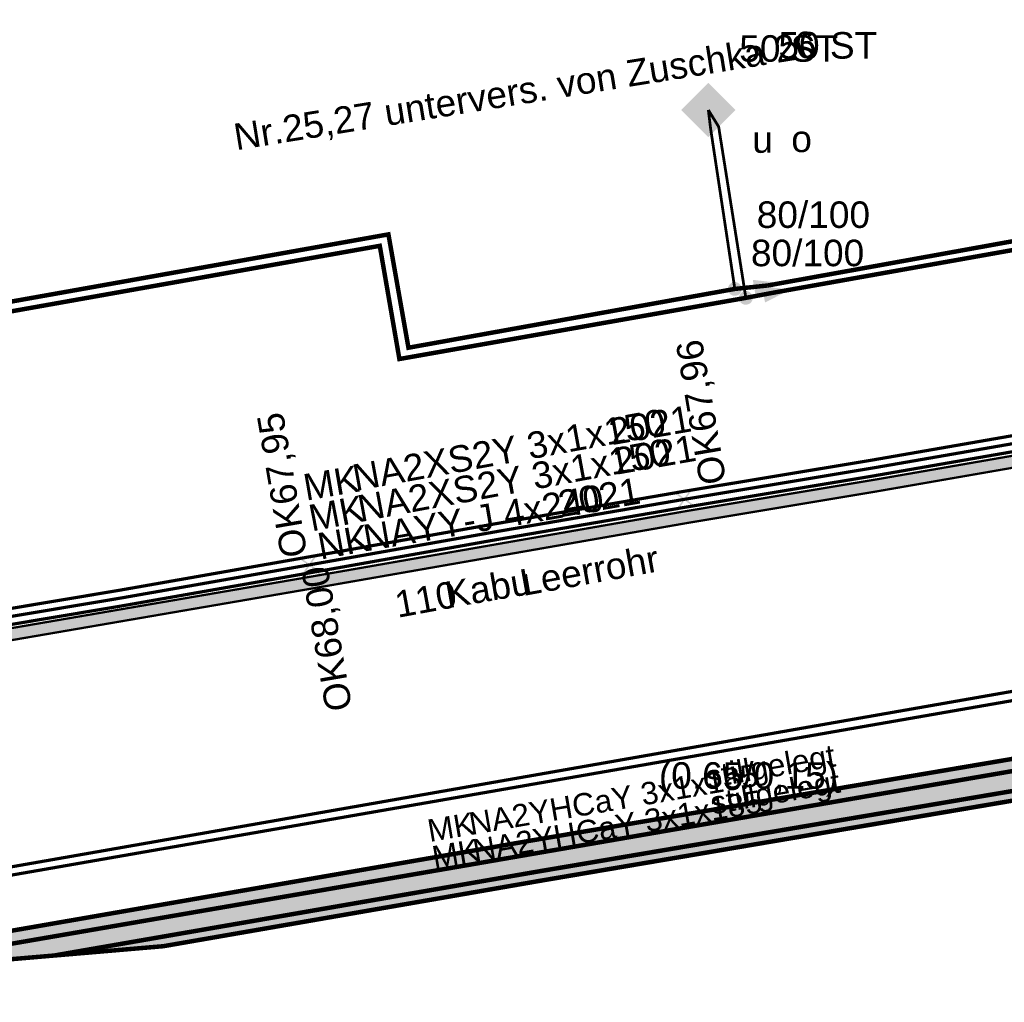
# Model space of a CAD drawing. Extents: x 454558 to 454682, y 5737288 to 5737467.
# Tile 3 of 12: x 454620 to 454651, y 5737288 to 5737319. Entities that reach past the tile are written whole.
import ezdxf

# ---------------------------------------------------------------- set-up
doc = ezdxf.new("R2010")
doc.units = 0
for name, color, linetype in [('Bauteile', 7, 'Continuous'), ('Hausanschluss', 7, 'Continuous'), ('Leitungen_VN_(SWC)', 7, 'Continuous'), ('Leitungsbeschriftung_VN', 7, 'Continuous'), ('MSP_Leitungen', 7, 'Continuous'), ('MSP_Leitungsbeschriftung', 7, 'Continuous'), ('NSP_Leitungen', 7, 'Continuous'), ('NSP_Leitungsbeschriftung', 7, 'Continuous'), ('Schutzrohr', 7, 'Continuous'), ('Schutzrohrbeschriftung', 7, 'Continuous'), ('Str_Beschriftung_Bauteile', 7, 'Continuous'), ('Str_Höhenpunkte', 7, 'Continuous'), ('Str_Höhentexte', 7, 'Continuous'), ('Trassenbeschriftung_Kanal', 7, 'Continuous'), ('Trassenflächen_Kanal', 7, 'Continuous'), ('Wärme_Beschriftung_Bauteile', 7, 'Continuous'), ('Wärme_Höhentexte', 7, 'Continuous')]:
    doc.layers.add(name, color=color, linetype=linetype)
doc.styles.add('TS[Leitungsbeschriftung_VN[Arial_6_5_Regular__CW100_]]', font='ARIAL.TTF', dxfattribs={"height": 0.836965})
doc.styles.add('TS[MSP_Leitungsbeschriftung[Arial Narrow_5_5_Regular__CW100_]]', font='ARIALN.TTF', dxfattribs={"height": 0.708201})
doc.styles.add('TS[MSP_Leitungsbeschriftung[Arial Narrow_6_5_Regular__CW100_]]', font='ARIALN.TTF', dxfattribs={"height": 0.836965})
doc.styles.add('TS[NSP_Leitungsbeschriftung[Arial Narrow_6_5_Regular__CW100_]]', font='ARIALN.TTF', dxfattribs={"height": 0.836965})
doc.styles.add('TS[Schutzrohrbeschriftung[Arial Narrow_6_5_Regular__CW100_]]', font='ARIALN.TTF', dxfattribs={"height": 0.836965})
doc.styles.add('TS[Str_Beschriftung_Bauteile[Arial Narrow_6_5_Regular__CW100_]]', font='ARIALN.TTF', dxfattribs={"height": 0.836965})
doc.styles.add('TS[Str_Höhentexte[Arial Narrow_6_5_Regular__CW100_]]', font='ARIALN.TTF', dxfattribs={"height": 0.836965})
doc.styles.add('TS[Trassenbeschriftung_Kanal[Arial_6_5_Regular__CW100_]]', font='ARIAL.TTF', dxfattribs={"height": 0.836965})
doc.styles.add('TS[Wärme_Beschriftung_Bauteile[Arial_6_5_Regular__CW100_]]', font='ARIAL.TTF', dxfattribs={"height": 0.836965})
doc.styles.add('TS[Wärme_Höhentexte[Arial_6_5_Regular__CW100_]]', font='ARIAL.TTF', dxfattribs={"height": 0.836965})

# ---------------------------------------------------------------- blocks, each defined once
blk = doc.blocks.new('14')
at = {"true_color": 0xff0000}
h = blk.add_hatch(color=1, dxfattribs=at)
edge = h.paths.add_edge_path()
edge.add_spline(control_points=[(0, 1.22), (0.5, 1.22), (0.86, 0.86)], knot_values=[0, 0, 0, 1, 1, 1], weights=[1, 1, 1], degree=2, periodic=0)
edge.add_spline(control_points=[(0.86, 0.86), (1.04, 0.68), (1.22, 0.25), (1.22, 0)], knot_values=[0, 0, 0, 1, 2, 2, 2], weights=[1, 1, 1, 1], degree=2, periodic=0)
edge.add_spline(control_points=[(1.22, 0), (1.22, -0.27), (1.04, -0.7), (0.86, -0.88)], knot_values=[0, 0, 0, 1, 2, 2, 2], weights=[1, 1, 1, 1], degree=2, periodic=0)
edge.add_spline(control_points=[(0.86, -0.88), (0.51, -1.22), (0, -1.22)], knot_values=[0, 0, 0, 1, 1, 1], weights=[1, 1, 1], degree=2, periodic=0)
edge.add_spline(control_points=[(0, -1.22), (-0.52, -1.22), (-0.87, -0.87)], knot_values=[0, 0, 0, 1, 1, 1], weights=[1, 1, 1], degree=2, periodic=0)
edge.add_spline(control_points=[(-0.87, -0.87), (-1.22, -0.53), (-1.22, 0)], knot_values=[0, 0, 0, 1, 1, 1], weights=[1, 1, 1], degree=2, periodic=0)
edge.add_spline(control_points=[(-1.22, 0), (-1.22, 0.51), (-0.87, 0.86)], knot_values=[0, 0, 0, 1, 1, 1], weights=[1, 1, 1], degree=2, periodic=0)
edge.add_spline(control_points=[(-0.87, 0.86), (-0.52, 1.22), (0, 1.22)], knot_values=[0, 0, 0, 1, 1, 1], weights=[1, 1, 1], degree=2, periodic=0)
blk = doc.blocks.new('18')
at = {"true_color": 0xffffff}
blk.add_hatch(color=7, dxfattribs=at).paths.add_polyline_path([(-2.44, 1.46), (2.44, 0), (-2.44, -1.46)])
at = {"true_color": 0x005ce6}
h = blk.add_hatch(color=195, dxfattribs=at)
h.paths.add_polyline_path([(-2.44, 1.46), (2.44, 0), (-2.44, -1.46)])
h.paths.add_polyline_path([(-2.06, -0.92), (1.47, 0.01), (-2.06, 0.94)])
blk = doc.blocks.new('15')
at = {"true_color": 0xffffff}
blk.add_hatch(color=7, dxfattribs=at).paths.add_polyline_path([(-2.44, 1.46), (2.44, 0), (-2.44, -1.46)])
at = {"true_color": 0xff0000}
h = blk.add_hatch(color=1, dxfattribs=at)
h.paths.add_polyline_path([(-2.44, 1.46), (2.44, 0), (-2.44, -1.46)])
h.paths.add_polyline_path([(-2.06, -0.92), (1.47, 0.01), (-2.06, 0.94)])
blk = doc.blocks.new('19')
at = {"true_color": 0x005ce6}
h = blk.add_hatch(color=195, dxfattribs=at)
edge = h.paths.add_edge_path()
edge.add_spline(control_points=[(0, 1.22), (0.5, 1.22), (0.86, 0.86)], knot_values=[0, 0, 0, 1, 1, 1], weights=[1, 1, 1], degree=2, periodic=0)
edge.add_spline(control_points=[(0.86, 0.86), (1.04, 0.68), (1.22, 0.25), (1.22, 0)], knot_values=[0, 0, 0, 1, 2, 2, 2], weights=[1, 1, 1, 1], degree=2, periodic=0)
edge.add_spline(control_points=[(1.22, 0), (1.22, -0.27), (1.04, -0.7), (0.86, -0.88)], knot_values=[0, 0, 0, 1, 2, 2, 2], weights=[1, 1, 1, 1], degree=2, periodic=0)
edge.add_spline(control_points=[(0.86, -0.88), (0.51, -1.22), (0, -1.22)], knot_values=[0, 0, 0, 1, 1, 1], weights=[1, 1, 1], degree=2, periodic=0)
edge.add_spline(control_points=[(0, -1.22), (-0.52, -1.22), (-0.87, -0.87)], knot_values=[0, 0, 0, 1, 1, 1], weights=[1, 1, 1], degree=2, periodic=0)
edge.add_spline(control_points=[(-0.87, -0.87), (-1.22, -0.53), (-1.22, 0)], knot_values=[0, 0, 0, 1, 1, 1], weights=[1, 1, 1], degree=2, periodic=0)
edge.add_spline(control_points=[(-1.22, 0), (-1.22, 0.51), (-0.87, 0.86)], knot_values=[0, 0, 0, 1, 1, 1], weights=[1, 1, 1], degree=2, periodic=0)
edge.add_spline(control_points=[(-0.87, 0.86), (-0.52, 1.22), (0, 1.22)], knot_values=[0, 0, 0, 1, 1, 1], weights=[1, 1, 1], degree=2, periodic=0)
blk = doc.blocks.new('24')
at = {"true_color": 0xff0000}
blk.add_hatch(color=1, dxfattribs=at).paths.add_polyline_path([(-4.88, 0), (0, 4.88), (4.88, 0), (0, -4.88)])
blk = doc.blocks.new('49')
at = {"true_color": 0xff0000}
blk.add_hatch(color=1, dxfattribs=at).paths.add_polyline_path([(-1.46, -1.26), (-0.2, 0), (-1.46, 1.26), (-1.26, 1.46), (0, 0.2), (1.26, 1.46), (1.46, 1.26), (0.21, 0), (1.46, -1.25), (1.26, -1.46), (0, -0.2), (-1.26, -1.46)])
blk = doc.blocks.new('51')
at = {"true_color": 0x005ce6}
blk.add_hatch(color=195, dxfattribs=at).paths.add_polyline_path([(-1.46, -1.26), (-0.2, 0), (-1.46, 1.26), (-1.26, 1.46), (0, 0.2), (1.26, 1.46), (1.46, 1.26), (0.21, 0), (1.46, -1.25), (1.26, -1.46), (0, -0.2), (-1.26, -1.46)])

msp = doc.modelspace()

# ---------------------------------------------------------------- hatches: boundary and pattern name
at = {"layer": 'Schutzrohr', "lineweight": 158, "true_color": 0xf5ca7a, "transparency": 33554687}
msp.add_hatch(color=101, dxfattribs=at).paths.add_polyline_path([(454658.999, 5737306.09), (454662.831, 5737306.777), (454665.302, 5737307.057), (454671.123, 5737306.126), (454677.2, 5737307.016), (454677.243, 5737306.643), (454671.12, 5737305.746), (454665.295, 5737306.679), (454662.885, 5737306.405), (454659.063, 5737305.721), (454653.153, 5737304.735), (454647.212, 5737303.702), (454641.297, 5737302.716), (454629.464, 5737300.65), (454617.567, 5737298.605), (454610.523, 5737297.491), (454608.413, 5737297.611), (454607.504, 5737297.832), (454606.655, 5737298.287), (454605.946, 5737298.939), (454605.42, 5737299.753), (454604.965, 5737301.223), (454604.797, 5737302.214), (454604.691, 5737304.028), (454604.498, 5737305.146), (454604.868, 5737305.21), (454605.064, 5737304.071), (454605.169, 5737302.265), (454605.331, 5737301.31), (454605.763, 5737299.913), (454606.235, 5737299.182), (454606.874, 5737298.595), (454607.639, 5737298.185), (454608.468, 5737297.983), (454610.504, 5737297.868), (454617.507, 5737298.975), (454629.398, 5737301.019), (454641.234, 5737303.086), (454647.149, 5737304.071), (454653.09, 5737305.104), (454658.999, 5737306.09)])
at = {"layer": 'Trassenflächen_Kanal', "lineweight": 158, "true_color": 0xd7c29e, "transparency": 33554687}
h = msp.add_hatch(color=141, dxfattribs=at)
h.paths.add_polyline_path([(454605.2866, 5737287.6958), (454603.9841, 5737287.5846), (454599.9919, 5737308.3479), (454601.2766, 5737308.5873), (454601.6197, 5737306.7669), (454605.2866, 5737287.6958)])
h.paths.add_polyline_path([(454624.7249, 5737289.3551), (454609.7656, 5737288.0781), (454636.3658, 5737292.6949), (454649.7281, 5737294.9617), (454656.4093, 5737296.0951), (454661.5513, 5737296.9674), (454662.4509, 5737297.1113), (454662.7009, 5737295.8433), (454661.7687, 5737295.6858), (454636.5856, 5737291.4137), (454624.7249, 5737289.3551)])

# ---------------------------------------------------------------- linework, layer by layer
at = {"layer": 'Leitungen_VN_(SWC)', "color": 195, "linetype": 'Continuous', "true_color": 0x005ce6, "transparency": 33554687}
for points in [[(454643.7958, 5737310.2036, 0.1411, 0.1411, 0), (454667.6874, 5737314.5194, 0.1411, 0.1411, 0), (454666.9677, 5737318.5205, 0.1411, 0.1411, 0)], [(454642.7596, 5737310.0953, 0.0882, 0.0882, 0), (454641.9951, 5737315.153, 0.0882, 0.0882, 0), (454641.9241, 5737315.7416, 0.0882, 0.0882, 0)], [(454599.9655, 5737310.5083, 0.1411, 0.1411, 0), (454599.8435, 5737311.3609, 0.1411, 0.1411, 0), (454608.3578, 5737312.8564, 0.1411, 0.1411, 0), (454609.3258, 5737307.808, 0.1411, 0.1411, 0), (454631.8273, 5737311.8167, 0.1411, 0.1411, 0), (454632.4593, 5737308.24, 0.1411, 0.1411, 0), (454642.7596, 5737310.0953, 0.1411, 0.1411, 0)], [(454642.7596, 5737310.0953, 0.1411, 0.1411, 0), (454643.7958, 5737310.2036, 0.1411, 0.1411, 0)], [(454663.7139, 5737296.2871, 0.1411, 0.1411, 0), (454663.456, 5737296.2476, 0.1411, 0.1411, 0), (454661.7186, 5737295.9815, 0.1411, 0.1411, 0), (454636.5349, 5737291.7093, 0.1411, 0.1411, 0), (454621.273, 5737289.0604, 0.1411, 0.1411, 0)]]:
    msp.add_lwpolyline(points, format="xyseb", dxfattribs=at)
at = {"layer": 'Leitungen_VN_(SWC)', "color": 1, "linetype": 'Continuous', "true_color": 0xff0000, "transparency": 33554687}
for points in [[(454644.0909, 5737309.9975, 0.1411, 0.1411, 0), (454668.0347, 5737314.2614, 0.1411, 0.1411, 0), (454667.3499, 5737318.0971, 0.1411, 0.1411, 0)], [(454643.1076, 5737309.8137, 0.0882, 0.0882, 0), (454642.2489, 5737315.2139, 0.0882, 0.0882, 0), (454641.9241, 5737315.7416, 0.0882, 0.0882, 0)], [(454600.5978, 5737310.3767, 0.1411, 0.1411, 0), (454600.4534, 5737311.1633, 0.1411, 0.1411, 0), (454608.1141, 5737312.509, 0.1411, 0.1411, 0), (454609.0869, 5737307.4607, 0.1411, 0.1411, 0), (454631.5542, 5737311.4552, 0.1411, 0.1411, 0), (454632.1737, 5737307.8837, 0.1411, 0.1411, 0), (454643.1076, 5737309.8137, 0.1411, 0.1411, 0)], [(454643.1076, 5737309.8137, 0.1411, 0.1411, 0), (454644.0909, 5737309.9975, 0.1411, 0.1411, 0)], [(454663.4984, 5737296.9247, 0.1411, 0.1411, 0), (454662.9392, 5737296.8347, 0.1411, 0.1411, 0), (454661.6143, 5737296.6214, 0.1411, 0.1411, 0), (454614.3421, 5737288.4688, 0.1411, 0.1411, 0)]]:
    msp.add_lwpolyline(points, format="xyseb", dxfattribs=at)
at = {"layer": 'MSP_Leitungen', "color": 1, "linetype": 'Continuous', "true_color": 0xff0000, "transparency": 33554687}
for points in [[(454617.407, 5737299.593, 0.1005, 0.1005, 0), (454623.328, 5737300.585, 0.1005, 0.1005, 0), (454629.288, 5737301.634, 0.1005, 0.1005, 0), (454635.164, 5737302.678, 0.1005, 0.1005, 0), (454641.129, 5737303.704, 0.1005, 0.1005, 0), (454647.044, 5737304.686, 0.1005, 0.1005, 0), (454652.985, 5737305.719, 0.1005, 0.1005, 0), (454658.891, 5737306.705, 0.1005, 0.1005, 0), (454662.741, 5737307.396, 0.1005, 0.1005, 0), (454665.315, 5737307.687, 0.1005, 0.1005, 0), (454671.128, 5737306.758, 0.1005, 0.1005, 0), (454676.71, 5737307.589, 0.1005, 0.1005, 0), (454677.949, 5737307.783, 0.1005, 0.1005, 0), (454678.8245, 5737307.907, 0.1005, 0.1005, 0)], [(454617.447, 5737299.346, 0.1005, 0.1005, 0), (454623.37, 5737300.339, 0.1005, 0.1005, 0), (454629.332, 5737301.388, 0.1005, 0.1005, 0), (454635.207, 5737302.432, 0.1005, 0.1005, 0), (454641.171, 5737303.457, 0.1005, 0.1005, 0), (454647.086, 5737304.44, 0.1005, 0.1005, 0), (454653.027, 5737305.473, 0.1005, 0.1005, 0), (454658.934, 5737306.459, 0.1005, 0.1005, 0), (454662.777, 5737307.148, 0.1005, 0.1005, 0), (454665.31, 5737307.435, 0.1005, 0.1005, 0), (454667.166, 5737307.156, 0.1005, 0.1005, 0), (454671.126, 5737306.505, 0.1005, 0.1005, 0), (454676.742, 5737307.341, 0.1005, 0.1005, 0), (454677.236, 5737307.396, 0.1005, 0.1005, 0), (454677.989, 5737307.536, 0.1005, 0.1005, 0), (454678.8616, 5737307.6595, 0.1005, 0.1005, 0)]]:
    msp.add_lwpolyline(points, format="xyseb", dxfattribs=at)
at = {"layer": 'MSP_Leitungen', "color": 65, "linetype": 'Continuous', "true_color": 0x897044, "transparency": 33554687}
for points in [[(454679.6439, 5737302.4408, 0.1005, 0.1005, 0), (454679.1666, 5737302.3435, 0.1005, 0.1005, 0), (454677.4108, 5737301.9854, 0.1005, 0.1005, 0), (454674.941, 5737301.417, 0.1005, 0.1005, 0), (454670.3041, 5737300.6362, 0.1005, 0.1005, 0), (454666.0733, 5737299.9239, 0.1005, 0.1005, 0), (454663.8604, 5737299.547, 0.1005, 0.1005, 0), (454661.1568, 5737299.0866, 0.1005, 0.1005, 0), (454646.6065, 5737296.5359, 0.1005, 0.1005, 0), (454614.6856, 5737290.9402, 0.1005, 0.1005, 0)], [(454679.6885, 5737302.1437, 0.1005, 0.1005, 0), (454679.2278, 5737302.0498, 0.1005, 0.1005, 0), (454677.4744, 5737301.6922, 0.1005, 0.1005, 0), (454674.9996, 5737301.1226, 0.1005, 0.1005, 0), (454670.3375, 5737300.3376, 0.1005, 0.1005, 0), (454666.1234, 5737299.6281, 0.1005, 0.1005, 0), (454663.9136, 5737299.2518, 0.1005, 0.1005, 0), (454661.206, 5737298.7907, 0.1005, 0.1005, 0), (454646.6632, 5737296.2592, 0.1005, 0.1005, 0), (454614.8179, 5737290.7063, 0.1005, 0.1005, 0)]]:
    msp.add_lwpolyline(points, format="xyseb", dxfattribs=at)
at = {"layer": 'NSP_Leitungen', "color": 195, "linetype": 'Continuous', "true_color": 0x005ce6, "transparency": 33554687}
msp.add_lwpolyline([(454678.8988, 5737307.4111, 0.1005, 0.1005, 0), (454676.823, 5737307.101, 0.1005, 0.1005, 0), (454671.124, 5737306.252, 0.1005, 0.1005, 0), (454667.127, 5737306.909, 0.1005, 0.1005, 0), (454665.305, 5737307.183, 0.1005, 0.1005, 0), (454662.813, 5737306.9, 0.1005, 0.1005, 0), (454658.977, 5737306.213, 0.1005, 0.1005, 0), (454653.069, 5737305.227, 0.1005, 0.1005, 0), (454647.128, 5737304.194, 0.1005, 0.1005, 0), (454641.213, 5737303.21, 0.1005, 0.1005, 0), (454635.25, 5737302.186, 0.1005, 0.1005, 0), (454629.376, 5737301.142, 0.1005, 0.1005, 0), (454623.412, 5737300.093, 0.1005, 0.1005, 0), (454617.487, 5737299.099, 0.1005, 0.1005, 0), (454610.497, 5737297.993, 0.1005, 0.1005, 0), (454608.487, 5737298.107, 0.1005, 0.1005, 0), (454607.684, 5737298.302, 0.1005, 0.1005, 0), (454606.947, 5737298.697, 0.1005, 0.1005, 0), (454606.332, 5737299.263, 0.1005, 0.1005, 0), (454605.878, 5737299.967, 0.1005, 0.1005, 0), (454605.453, 5737301.339, 0.1005, 0.1005, 0), (454605.295, 5737302.272, 0.1005, 0.1005, 0), (454605.319, 5737303.288, 0.1005, 0.1005, 0), (454605.188, 5737304.089, 0.1005, 0.1005, 0)], format="xyseb", dxfattribs=at)
at = {"layer": 'Schutzrohr', "color": 203, "linetype": 'Continuous', "true_color": 0x6e6e6e, "transparency": 33554687}
msp.add_lwpolyline([(454617.507, 5737298.975, 0.0706, 0.0706, 0), (454629.398, 5737301.019, 0.0706, 0.0706, 0), (454641.234, 5737303.086, 0.0706, 0.0706, 0), (454647.149, 5737304.071, 0.0706, 0.0706, 0), (454653.09, 5737305.104, 0.0706, 0.0706, 0), (454658.999, 5737306.09, 0.0706, 0.0706, 0), (454658.999, 5737306.09, 0.0706, 0.0706, 0), (454662.831, 5737306.777, 0.0706, 0.0706, 0), (454665.302, 5737307.057, 0.0706, 0.0706, 0), (454671.123, 5737306.126, 0.0706, 0.0706, 0), (454677.2, 5737307.016, 0.0706, 0.0706, 0), (454677.243, 5737306.643, 0.0706, 0.0706, 0), (454671.12, 5737305.746, 0.0706, 0.0706, 0), (454665.295, 5737306.679, 0.0706, 0.0706, 0), (454662.885, 5737306.405, 0.0706, 0.0706, 0), (454659.063, 5737305.721, 0.0706, 0.0706, 0), (454653.153, 5737304.735, 0.0706, 0.0706, 0), (454647.212, 5737303.702, 0.0706, 0.0706, 0), (454641.297, 5737302.716, 0.0706, 0.0706, 0), (454629.464, 5737300.65, 0.0706, 0.0706, 0), (454617.567, 5737298.605, 0.0706, 0.0706, 0)], format="xyseb", dxfattribs=at)
at = {"layer": 'Trassenflächen_Kanal', "color": 69, "linetype": 'Continuous', "true_color": 0x730000, "transparency": 33554687}
msp.add_lwpolyline([(454624.7249, 5737289.3551, 0.1411, 0.1411, 0), (454609.7656, 5737288.0781, 0.1411, 0.1411, 0), (454636.3658, 5737292.6949, 0.1411, 0.1411, 0), (454649.7281, 5737294.9617, 0.1411, 0.1411, 0), (454656.4093, 5737296.0951, 0.1411, 0.1411, 0), (454661.5513, 5737296.9674, 0.1411, 0.1411, 0), (454662.4509, 5737297.1113, 0.1411, 0.1411, 0), (454662.7009, 5737295.8433, 0.1411, 0.1411, 0), (454661.7687, 5737295.6858, 0.1411, 0.1411, 0), (454636.5856, 5737291.4137, 0.1411, 0.1411, 0), (454624.7249, 5737289.3551, 0.1411, 0.1411, 0)], format="xyseb", close=True, dxfattribs=at)

# ---------------------------------------------------------------- block references
at = {"layer": 'Bauteile', "color": 0, "transparency": 33554687, "xscale": 0.17638888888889, "yscale": 0.17638888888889, "zscale": 0.17638888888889}
for name, p, rotation in [('18', (454643.7958, 5737310.2036), 10.0725), ('19', (454642.7596, 5737310.0953), 9.26607), ('15', (454644.0909, 5737309.9975), 10.0704), ('14', (454643.1076, 5737309.8137), 10.0704)]:
    msp.add_blockref(name, p, dxfattribs=dict(at, rotation=rotation))
at = {"layer": 'Hausanschluss', "color": 0, "transparency": 33554687, "xscale": 0.17638888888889, "yscale": 0.17638888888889, "zscale": 0.17638888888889}
msp.add_blockref('24', (454641.9241, 5737315.7416), dxfattribs=at)
at = {"layer": 'Str_Höhenpunkte', "color": 0, "transparency": 33554687, "xscale": 0.17638888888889, "yscale": 0.17638888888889, "zscale": 0.17638888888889}
for name, p, rotation in [('49', (454641.171, 5737303.457), 189.59372924), ('49', (454629.332, 5737301.388), 190.02765864), ('51', (454629.42, 5737300.896), 270)]:
    msp.add_blockref(name, p, dxfattribs=dict(at, rotation=rotation))

# ---------------------------------------------------------------- texts
at = {"layer": 'Leitungsbeschriftung_VN', "color": 195, "true_color": 0x005ce6, "transparency": 33554687, "char_height": 0.836965, "attachment_point": 7, "style": 'TS[Leitungsbeschriftung_VN[Arial_6_5_Regular__CW100_]]'}
for s, insert in [('{\\fArial|b0|i0;50 ST}', (454642.8989, 5737317.2523)), ('{\\fArial|b0|i0;u}', (454643.3095, 5737314.3792))]:
    msp.add_mtext(s, dxfattribs=dict(at, insert=insert))
at = {"layer": 'Leitungsbeschriftung_VN', "color": 1, "true_color": 0xff0000, "transparency": 33554687, "char_height": 0.836965, "attachment_point": 7, "style": 'TS[Leitungsbeschriftung_VN[Arial_6_5_Regular__CW100_]]'}
for s, insert in [('{\\fArial|b0|i0;50 ST}', (454644.1359, 5737317.3506)), ('{\\fArial|b0|i0;o}', (454644.5415, 5737314.402))]:
    msp.add_mtext(s, dxfattribs=dict(at, insert=insert))
at = {"layer": 'MSP_Leitungsbeschriftung', "color": 1, "true_color": 0xff0000, "transparency": 33554687, "char_height": 0.836965, "attachment_point": 7, "style": 'TS[MSP_Leitungsbeschriftung[Arial Narrow_6_5_Regular__CW100_]]'}
for s, insert, rotation in [('{\\fArial|b0|i0;NA2XS2Y 3x1x150}', (454630.7879, 5737303.7043), 10.30485), ('{\\fArial|b0|i0;2021}', (454638.8786, 5737305.1531), 9.84113), ('{\\fArial|b0|i0;NA2XS2Y 3x1x150}', (454630.9474, 5737302.7325), 10.51263), ('{\\fArial|b0|i0;2021}', (454639.0283, 5737304.2208), 9.94058), ('{\\fArial|b0|i0;MK}', (454629.2249, 5737303.4111), 9.84113), ('{\\fArial|b0|i0;MK}', (454629.4054, 5737302.4395), 10.97224)]:
    msp.add_mtext(s, dxfattribs=dict(at, insert=insert, rotation=rotation))
at = {"layer": 'MSP_Leitungsbeschriftung', "color": 65, "true_color": 0x897044, "transparency": 33554687, "char_height": 0.708201, "attachment_point": 7, "style": 'TS[MSP_Leitungsbeschriftung[Arial Narrow_5_5_Regular__CW100_]]'}
for s, insert, rotation in [('{\\fArial|b0|i0;stillgelegt}', (454641.9448, 5737294.128), 9.74364), ('{\\fArial|b0|i0;NA2YHCaY 3x1x185}', (454634.4399, 5737292.8528), 9.74364), ('{\\fArial|b0|i0;stillgelegt}', (454642.0969, 5737293.3039), 9.74365), ('{\\fArial|b0|i0;NA2YHCaY 3x1x185}', (454634.5643, 5737292.0021), 9.84113), ('{\\fArial|b0|i0;MK}', (454633.129, 5737292.6412), 9.74364), ('{\\fArial|b0|i0;MK}', (454633.2758, 5737291.8023), 9.84113)]:
    msp.add_mtext(s, dxfattribs=dict(at, insert=insert, rotation=rotation))
at = {"layer": 'NSP_Leitungsbeschriftung', "color": 195, "true_color": 0x005ce6, "transparency": 33554687, "char_height": 0.836965, "attachment_point": 7, "style": 'TS[NSP_Leitungsbeschriftung[Arial Narrow_6_5_Regular__CW100_]]'}
for s, insert, rotation in [('{\\fArial|b0|i0;2021}', (454637.2677, 5737302.8769), 9.84113), ('{\\fArial|b0|i0;NAYY-J 4x240}', (454631.1176, 5737301.8015), 9.74365), ('{\\fArial|b0|i0;NK}', (454629.6811, 5737301.552), 10.40771)]:
    msp.add_mtext(s, dxfattribs=dict(at, insert=insert, rotation=rotation))
at = {"layer": 'Schutzrohrbeschriftung', "color": 195, "true_color": 0x005ce6, "transparency": 33554687, "char_height": 0.836965, "attachment_point": 7, "style": 'TS[Schutzrohrbeschriftung[Arial Narrow_6_5_Regular__CW100_]]'}
for s, insert, rotation in [('{\\fArial|b0|i0;Leerrohr}', (454636.0699, 5737300.3911), 10.30484), ('{\\fArial|b0|i0;Kabu}', (454633.6999, 5737300.0058), 9.74365), ('{\\fArial|b0|i0;110}', (454632.1204, 5737299.7041), 10.40772)]:
    msp.add_mtext(s, dxfattribs=dict(at, insert=insert, rotation=rotation))
at = {"layer": 'Str_Beschriftung_Bauteile', "color": 195, "true_color": 0x005ce6, "transparency": 33554687, "insert": (454627.0488, 5737314.3144), "char_height": 0.836965, "attachment_point": 7, "rotation": 9.18054, "style": 'TS[Str_Beschriftung_Bauteile[Arial Narrow_6_5_Regular__CW100_]]'}
msp.add_mtext('{\\fArial|b0|i0;Nr.25,27 untervers. von Zuschka 26}', dxfattribs=at)
at = {"layer": 'Str_Höhentexte', "color": 1, "true_color": 0xff0000, "transparency": 33554687, "char_height": 0.836965, "attachment_point": 7, "rotation": 99.74364, "style": 'TS[Str_Höhentexte[Arial Narrow_6_5_Regular__CW100_]]'}
for s, insert in [('{\\fArial|b0|i0;OK67,96}', (454642.6486, 5737304.0258)), ('{\\fArial|b0|i0;OK67,95}', (454629.4281, 5737301.725))]:
    msp.add_mtext(s, dxfattribs=dict(at, insert=insert))
at = {"layer": 'Str_Höhentexte', "color": 195, "true_color": 0x005ce6, "transparency": 33554687, "insert": (454630.8421, 5737296.8768), "char_height": 0.836965, "attachment_point": 7, "rotation": 99.84113, "style": 'TS[Str_Höhentexte[Arial Narrow_6_5_Regular__CW100_]]'}
msp.add_mtext('{\\fArial|b0|i0;OK68,00}', dxfattribs=at)
at = {"layer": 'Trassenbeschriftung_Kanal', "color": 1, "true_color": 0xff0000, "transparency": 33554687, "insert": (454640.3624, 5737294.0709), "char_height": 0.836965, "attachment_point": 7, "style": 'TS[Trassenbeschriftung_Kanal[Arial_6_5_Regular__CW100_]]'}
msp.add_mtext('{\\fArial|b0|i0;(0,65/0,15)}', dxfattribs=at)
at = {"layer": 'Wärme_Beschriftung_Bauteile', "color": 195, "true_color": 0x005ce6, "transparency": 33554687, "insert": (454643.4515, 5737312.0079), "char_height": 0.836965, "attachment_point": 7, "style": 'TS[Wärme_Beschriftung_Bauteile[Arial_6_5_Regular__CW100_]]'}
msp.add_mtext('{\\fArial|b0|i0;80/100}', dxfattribs=at)
at = {"layer": 'Wärme_Beschriftung_Bauteile', "color": 1, "true_color": 0xff0000, "transparency": 33554687, "insert": (454643.2677, 5737310.8001), "char_height": 0.836965, "attachment_point": 7, "style": 'TS[Wärme_Beschriftung_Bauteile[Arial_6_5_Regular__CW100_]]'}
msp.add_mtext('{\\fArial|b0|i0;80/100}', dxfattribs=at)
at = {"layer": 'Wärme_Höhentexte', "color": 1, "true_color": 0xff0000, "transparency": 33554687, "insert": (454643.2677, 5737310.8001), "char_height": 0.836965, "attachment_point": 7, "style": 'TS[Wärme_Höhentexte[Arial_6_5_Regular__CW100_]]'}
msp.add_mtext('{\\fArial|b0|i0;80/100}', dxfattribs=at)

doc.saveas('drawing.dxf')
